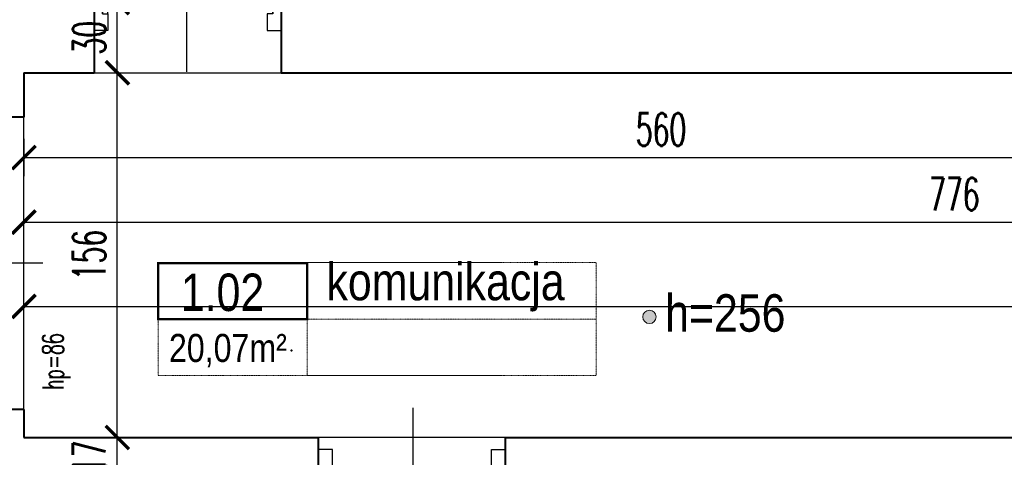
# Model space of a CAD drawing. Header units: millimetres. Extents: x 8949 to 18258, y -1077 to 30686.
# Tile 37 of 89: x 12456 to 12877, y 15591 to 15779. Entities that reach past the tile are written whole.
import ezdxf

# ---------------------------------------------------------------- set-up
doc = ezdxf.new("R2010")
doc.units = ezdxf.units.MM
doc.linetypes.add('ACAD_ISO03W100', pattern=[30, 12, -18])
for name, color, linetype, lineweight in [('0A_KONSTR', 1, 'Continuous', 40), ('0A_OPISY POM', 7, 'Continuous', 9), ('0A_STOLARKA', 140, 'Continuous', 9), ('0A_WYMIARY', 7, 'Continuous', 9)]:
    doc.layers.add(name, color=color, linetype=linetype, lineweight=lineweight)
doc.layers.add('_a_drzwi', color=2, linetype='Continuous')
doc.layers.add('Opisy', color=4, linetype='Continuous')
doc.styles.add('1', font='simplex.shx', dxfattribs={"width": 0.6})
doc.styles.add('1_50', font='simplex.shx', dxfattribs={"width": 0.6})
doc.styles.add('m1_romans', font='romans.shx', dxfattribs={"width": 0.8})
doc.dimstyles.new('1_100', dxfattribs={"dimtxt": 14, "dimasz": 10, "dimexe": 8, "dimexo": 0, "dimgap": 5, "dimtad": 1, "dimdec": 0, "dimdsep": 46, "dimlunit": 6, "dimtxsty": '1_50', "dimblk": 'ARCHTICK', "dimcen": 5, "dimadec": 0, "dimazin": 0, "dimtfac": 1, "dimtdec": 0, "dimtix": 1, "dimtmove": 1, "dimatfit": 3, "dimldrblk": 'OBLIQUE', "dimfxl": 20, "dimfxlon": 1, "dimtolj": 1, "dimtzin": 0, "dimarcsym": 0})

# ---------------------------------------------------------------- blocks, each defined once
blk = doc.blocks.new('A$C372b6b25')
at = {"layer": '_a_drzwi'}
for p, q in [((3.333333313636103, -4.444444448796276), (3.333333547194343, 63.88888889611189)), ((5.55555553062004, -4.444444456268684), (5.555555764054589, 63.852745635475)), ((37.04486090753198, 16.66666644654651), (37.04486075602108, -27.77777792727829)), ((0, 0), (3.33333332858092, -1.120861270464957e-08)), ((3.33333332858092, -1.120861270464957e-08), (3.333333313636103, -4.444444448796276)), ((71.66666667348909, -2.870419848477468e-07), (71.66666665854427, -4.444444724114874)), ((75, -2.982487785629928e-07), (71.66666667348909, -2.870419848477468e-07)), ((3.333333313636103, -4.444444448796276), (5.55555553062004, -4.444444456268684)), ((5.55555553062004, -4.444444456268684), (5.555555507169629, -11.1111111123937)), ((69.44444444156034, -4.444444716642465), (69.44444441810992, -11.11111137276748)), ((71.66666665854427, -4.444444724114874), (69.44444444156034, -4.444444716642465)), ((5.555555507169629, -11.1111111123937), (-3.839522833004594e-08, -11.1111110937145)), ((69.44444441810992, -11.11111137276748), (74.99999996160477, -11.1111113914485))]:
    blk.add_line(p, q, dxfattribs=at)
for points in [[(0, 0), (0, -11.1111110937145)], [(75, -2.982487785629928e-07), (74.99999996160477, -11.1111113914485)]]:
    blk.add_lwpolyline(points, dxfattribs=at)
blk.add_arc((3.333333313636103, -4.444444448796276), 68.33333334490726, 0, 89.99999980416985, dxfattribs=at)
blk = doc.blocks.new('_ARCHTICK')
at = {"color": 0, "linetype": 'ByBlock', "const_width": 0.15}
blk.add_lwpolyline([(-0.5, -0.5), (0.5, 0.5)], dxfattribs=at)
blk = doc.blocks.new('*D93')
at = {"layer": '0A_WYMIARY', "color": 0, "lineweight": -2, "transparency": 16777216}
for p, q in [((12457.56413218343, 15727.66772973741), (12457.56413218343, 15711.66772973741)), ((13017.56413218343, 15727.66772973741), (13017.56413218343, 15711.66772973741)), ((12457.56413218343, 15719.66772973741), (13017.56413218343, 15719.66772973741))]:
    blk.add_line(p, q, dxfattribs=at)
at = {"layer": 'Defpoints', "color": 0, "transparency": 16777216}
for p in [(12457.56413218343, 15755.9419440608), (13017.56413218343, 15755.9419440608), (13017.56413218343, 15719.66772973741)]:
    blk.add_point(p, dxfattribs=at)
at = {"layer": '0A_WYMIARY', "color": 0, "lineweight": -2, "transparency": 16777216, "xscale": 10, "yscale": 10, "zscale": 10, "rotation": 180}
blk.add_blockref('_ARCHTICK', (12457.56413218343, 15719.66772973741), dxfattribs=at)
at = {"layer": '0A_WYMIARY', "color": 0, "lineweight": -2, "transparency": 16777216, "xscale": 10, "yscale": 10, "zscale": 10}
blk.add_blockref('_ARCHTICK', (13017.56413218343, 15719.66772973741), dxfattribs=at)
at = {"layer": '0A_WYMIARY', "color": 0, "transparency": 16777216, "insert": (12730.09916426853, 15731.66772973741), "char_height": 14, "attachment_point": 5, "style": '1_50'}
blk.add_mtext('\\A1;560', dxfattribs=at)
blk = doc.blocks.new('_Oblique')
at = {"color": 0, "linetype": 'ByBlock', "lineweight": -2}
blk.add_line((-0.5, -0.5), (0.5, 0.5), dxfattribs=at)
blk = doc.blocks.new('*D95')
at = {"layer": '0A_WYMIARY', "color": 0, "lineweight": -2, "transparency": 16777216}
for p, q in [((12457.56413218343, 15684.00721479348), (12457.56413218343, 15700.00721479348)), ((13233.56413218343, 15700.00721479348), (13233.56413218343, 15684.00721479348)), ((12457.56413218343, 15692.00721479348), (13233.56413218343, 15692.00721479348))]:
    blk.add_line(p, q, dxfattribs=at)
at = {"layer": 'Defpoints', "color": 0, "transparency": 16777216}
for p in [(13233.56413218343, 15755.9419440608), (13233.56413218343, 15692.00721479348), (12457.56413218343, 15599.9419440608)]:
    blk.add_point(p, dxfattribs=at)
at = {"layer": '0A_WYMIARY', "color": 0, "lineweight": -2, "transparency": 16777216, "xscale": 10, "yscale": 10, "zscale": 10, "rotation": 180}
blk.add_blockref('_ARCHTICK', (12457.56413218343, 15692.00721479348), dxfattribs=at)
at = {"layer": '0A_WYMIARY', "color": 0, "lineweight": -2, "transparency": 16777216, "xscale": 10, "yscale": 10, "zscale": 10}
blk.add_blockref('_ARCHTICK', (13233.56413218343, 15692.00721479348), dxfattribs=at)
at = {"layer": '0A_WYMIARY', "color": 0, "transparency": 16777216, "insert": (12855.5372669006, 15704.00721479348), "char_height": 14, "attachment_point": 5, "style": '1_50'}
blk.add_mtext('\\A1;776', dxfattribs=at)
blk = doc.blocks.new('*D102')
at = {"layer": '0A_WYMIARY', "color": 0, "lineweight": -2, "transparency": 16777216}
for p, q in [((12497.50264350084, 15599.9419440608), (12497.50264350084, 15609.9419440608)), ((12489.50264350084, 15599.9419440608), (12505.50264350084, 15599.9419440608)), ((12497.50264350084, 15582.9419440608), (12497.50264350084, 15599.9419440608)), ((12489.50264350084, 15582.9419440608), (12505.50264350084, 15582.9419440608)), ((12497.50264350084, 15582.9419440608), (12497.50264350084, 15572.9419440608))]:
    blk.add_line(p, q, dxfattribs=at)
at = {"layer": 'Defpoints', "color": 0, "transparency": 16777216}
for p in [(12457.56413218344, 15599.9419440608), (12497.50264350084, 15599.9419440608), (12457.56413218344, 15582.9419440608)]:
    blk.add_point(p, dxfattribs=at)
at = {"layer": '0A_WYMIARY', "color": 0, "lineweight": -2, "transparency": 16777216, "xscale": 10, "yscale": 10, "zscale": 10}
for p, rotation in [((12497.50264350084, 15599.9419440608), 270), ((12497.50264350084, 15582.9419440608), 90)]:
    blk.add_blockref('_ARCHTICK', p, dxfattribs=dict(at, rotation=rotation))
at = {"layer": '0A_WYMIARY', "color": 0, "transparency": 16777216, "insert": (12485.50264350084, 15591.44194406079), "char_height": 14, "attachment_point": 5, "rotation": 90, "style": '1_50'}
blk.add_mtext('\\A1;17', dxfattribs=at)
blk = doc.blocks.new('*D103')
at = {"layer": '0A_WYMIARY', "color": 0, "lineweight": -2, "transparency": 16777216}
for p, q in [((12489.50264350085, 15755.9419440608), (12505.50264350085, 15755.9419440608)), ((12497.50264350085, 15599.9419440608), (12497.50264350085, 15755.9419440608)), ((12489.50264350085, 15599.9419440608), (12505.50264350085, 15599.9419440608))]:
    blk.add_line(p, q, dxfattribs=at)
at = {"layer": 'Defpoints', "color": 0, "transparency": 16777216}
for p in [(12457.56413218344, 15755.9419440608), (12497.50264350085, 15755.9419440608), (12457.56413218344, 15599.9419440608)]:
    blk.add_point(p, dxfattribs=at)
at = {"layer": '0A_WYMIARY', "color": 0, "lineweight": -2, "transparency": 16777216, "xscale": 10, "yscale": 10, "zscale": 10}
for p, rotation in [((12497.50264350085, 15755.9419440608), 90), ((12497.50264350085, 15599.9419440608), 270)]:
    blk.add_blockref('_ARCHTICK', p, dxfattribs=dict(at, rotation=rotation))
at = {"layer": '0A_WYMIARY', "color": 0, "transparency": 16777216, "insert": (12485.50264350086, 15677.9419440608), "char_height": 14, "attachment_point": 5, "rotation": 90, "style": '1_50'}
blk.add_mtext('\\A1;156', dxfattribs=at)
blk = doc.blocks.new('*D104')
at = {"layer": '0A_WYMIARY', "color": 0, "lineweight": -2, "transparency": 16777216}
for p, q in [((12489.50264350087, 15785.9419440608), (12505.50264350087, 15785.9419440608)), ((12497.50264350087, 15755.9419440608), (12497.50264350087, 15785.9419440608)), ((12489.50264350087, 15755.9419440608), (12505.50264350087, 15755.9419440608))]:
    blk.add_line(p, q, dxfattribs=at)
at = {"layer": 'Defpoints', "color": 0, "transparency": 16777216}
for p in [(12457.56413218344, 15785.9419440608), (12497.50264350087, 15785.9419440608), (12457.56413218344, 15755.9419440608)]:
    blk.add_point(p, dxfattribs=at)
at = {"layer": '0A_WYMIARY', "color": 0, "lineweight": -2, "transparency": 16777216, "xscale": 10, "yscale": 10, "zscale": 10}
for p, rotation in [((12497.50264350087, 15785.9419440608), 90), ((12497.50264350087, 15755.9419440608), 270)]:
    blk.add_blockref('_ARCHTICK', p, dxfattribs=dict(at, rotation=rotation))
at = {"layer": '0A_WYMIARY', "color": 0, "transparency": 16777216, "insert": (12485.50264350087, 15770.94194406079), "char_height": 14, "attachment_point": 5, "rotation": 90, "style": '1_50'}
blk.add_mtext('\\A1;30', dxfattribs=at)
blk = doc.blocks.new('*D120')
at = {"layer": '0A_WYMIARY', "color": 0, "lineweight": -2, "transparency": 16777216}
for p, q in [((12457.56413218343, 15647.96167192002), (12457.56413218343, 15663.96167192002)), ((13830.56413218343, 15647.96167192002), (13830.56413218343, 15663.96167192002)), ((12457.56413218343, 15655.96167192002), (13830.56413218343, 15655.96167192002))]:
    blk.add_line(p, q, dxfattribs=at)
at = {"layer": 'Defpoints', "color": 0, "transparency": 16777216}
for p in [(13830.56413218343, 15655.96167192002), (12457.56413218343, 15599.9419440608), (13830.56413218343, 15599.9419440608)]:
    blk.add_point(p, dxfattribs=at)
at = {"layer": '0A_WYMIARY', "color": 0, "lineweight": -2, "transparency": 16777216, "xscale": 10, "yscale": 10, "zscale": 10, "rotation": 180}
blk.add_blockref('_ARCHTICK', (12457.56413218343, 15655.96167192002), dxfattribs=at)
at = {"layer": '0A_WYMIARY', "color": 0, "lineweight": -2, "transparency": 16777216, "xscale": 10, "yscale": 10, "zscale": 10}
blk.add_blockref('_ARCHTICK', (13830.56413218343, 15655.96167192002), dxfattribs=at)
at = {"layer": '0A_WYMIARY', "color": 0, "transparency": 16777216, "insert": (13399.50332321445, 15667.96167192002), "char_height": 14, "attachment_point": 5, "style": '1_50'}
blk.add_mtext('\\A1;1\xa0373', dxfattribs=at)

msp = doc.modelspace()

# ---------------------------------------------------------------- hatches: boundary and pattern name
at = {"layer": '0A_OPISY POM', "transparency": 33554687}
h = msp.add_hatch(color=256, dxfattribs=at)
h.dxf.hatch_style = 1
h.paths.add_polyline_path([(12728.00422890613, 15651.52051559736, 0.9999999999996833), (12722.26205952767, 15651.52051559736, 0.9999999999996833)])

# ---------------------------------------------------------------- linework, layer by layer
at = {"layer": '0A_KONSTR'}
for points in [[(12487.56413218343, 15785.94194406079), (12487.56413218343, 15755.9419440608)], [(12567.56413218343, 15785.94194406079), (12567.56413218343, 15755.9419440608)], [(12457.56413218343, 15755.9419440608), (12487.56413218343, 15755.9419440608)], [(12457.56413218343, 15755.9419440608), (12457.56413218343, 15736.9419440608)], [(12567.56413218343, 15755.9419440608), (12915.56413218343, 15755.9419440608)], [(12457.56413218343, 15736.9419440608), (12397.56413218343, 15736.9419440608)], [(12457.56413218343, 15611.9419440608), (12397.56413218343, 15611.9419440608)], [(12457.56413218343, 15611.9419440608), (12457.56413218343, 15599.9419440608)], [(12457.56413218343, 15599.9419440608), (12583.56413218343, 15599.9419440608)], [(12583.56413218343, 15582.94194406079), (12583.56413218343, 15599.9419440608)], [(12663.56413218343, 15582.94194406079), (12663.56413218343, 15599.9419440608)], [(12663.56413218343, 15599.9419440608), (12912.56413218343, 15599.9419440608)]]:
    msp.add_lwpolyline(points, dxfattribs=at)
msp.add_point((12572.04310944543, 15637.09614309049), dxfattribs=at)
at = {"layer": '0A_OPISY POM', "const_width": 1}
msp.add_lwpolyline([(12514.95024126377, 15674.83238429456), (12578.70108741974, 15674.83238429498), (12578.70108741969, 15650.60047196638), (12514.95024126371, 15650.60047196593)], close=True, dxfattribs=at)
at = {"layer": '0A_OPISY POM'}
msp.add_circle((12725.1331442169, 15651.52051559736), 2.871084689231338, dxfattribs=at)
at = {"layer": '0A_STOLARKA'}
msp.add_lwpolyline([(12457.56413218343, 15611.94194406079), (12457.56413218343, 15736.94194406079), (12379.56413218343, 15736.9419440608), (12379.56413218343, 15611.9419440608)], close=True, dxfattribs=at)
at = {"layer": '0A_WYMIARY', "linetype": 'ACAD_ISO03W100', "ltscale": 0.005}
msp.add_lwpolyline([(12514.95024126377, 15674.83238429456), (12702.27693128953, 15674.83238429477), (12702.27693128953, 15626.36855963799), (12514.95024126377, 15626.36855963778)], close=True, dxfattribs=at)
for points in [[(12578.4530689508, 15674.83238429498), (12662.25682380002, 15674.83238429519)], [(12578.70108741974, 15674.83238429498), (12578.70108741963, 15626.36855963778)], [(12578.70108741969, 15650.60047196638), (12702.27693128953, 15650.60047196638)], [(12578.70108741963, 15626.36855963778), (12662.25682380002, 15626.36855963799)]]:
    msp.add_lwpolyline(points, dxfattribs=at)
at = {"layer": 'Defpoints'}
msp.add_lwpolyline([(13233.56413218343, 16195.94194406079), (13449.56413218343, 16195.94194406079), (13449.56413218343, 15755.9419440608), (13830.56413218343, 15755.9419440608), (13830.56413218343, 15599.9419440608), (12457.56413218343, 15599.9419440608), (12457.56413218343, 15755.9419440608), (13233.56413218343, 15755.9419440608)], close=True, dxfattribs=at)
at = {"layer": 'Opisy'}
msp.add_line((12465.69426193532, 15674.4419440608), (12344.9499824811, 15674.4419440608), dxfattribs=at)

# ---------------------------------------------------------------- block references
at = {"layer": '_a_drzwi', "xscale": 1.066666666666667, "yscale": 1.066666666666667, "zscale": 1.066666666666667}
msp.add_blockref('A$C372b6b25', (12487.56413218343, 15785.9419440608), dxfattribs=at)
at = {"layer": '_a_drzwi', "xscale": 1.066666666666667, "yscale": 1.066666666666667, "zscale": 1.066666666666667, "rotation": 180.0000003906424}
msp.add_blockref('A$C372b6b25', (12663.56413218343, 15582.94194406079), dxfattribs=at)

# ---------------------------------------------------------------- texts
at = {"layer": '0A_OPISY POM', "attachment_point": 9, "line_spacing_factor": 0.8, "style": 'm1_romans'}
for s, insert, char_height, width in [('{\\fArial Narrow|b0|i0|c238|p34;\\W1;1.02}', (12560.35343534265, 15653.80289034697), 16, 375.2998790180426), ('\\pxql;{\\fArial Narrow|b0|i0|c238|p34;\\W1;komunikacja}', (12962.28111427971, 15653.80289034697), 16, 375.2998790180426), ('\\pxql;{\\fArial Narrow|b0|i0|c238|p34;\\W1;h=256}', (12828.70382825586, 15644.95642926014), 16, 96.86444238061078), ('\\pxql;{\\fArial Narrow|b0|i0|c238|p34;\\W1;20,07m²}', (12616.47370395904, 15629.98668744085), 12, 96.86444238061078)]:
    msp.add_mtext(s, dxfattribs=dict(at, insert=insert, char_height=char_height, width=width))
at = {"layer": 'Opisy', "insert": (12471.49844462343, 15565.1567341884), "char_height": 9, "width": 158.6273684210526, "attachment_point": 5, "rotation": 90.00000000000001, "line_spacing_factor": 0.7, "style": '1'}
msp.add_mtext('\\pxqr;hp=86', dxfattribs=at)

# ---------------------------------------------------------------- dimensions: what is measured, and where the dimension line sits
at = {"layer": '0A_WYMIARY'}
for base, p1, p2, picture, middle in [((12497.50264350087, 15785.9419440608), (12457.56413218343, 15755.9419440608), (12457.56413218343, 15785.94194406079), '*D104', (12485.50264350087, 15770.94194406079)), ((12497.50264350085, 15755.9419440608), (12457.56413218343, 15599.9419440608), (12457.56413218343, 15755.9419440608), '*D103', (12485.50264350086, 15677.9419440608)), ((12497.50264350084, 15599.9419440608), (12457.56413218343, 15582.94194406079), (12457.56413218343, 15599.9419440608), '*D102', (12485.50264350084, 15591.44194406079))]:
    dim = msp.add_linear_dim(base=base, p1=p1, p2=p2, angle=90, dimstyle='1_100', override={"dimfxl": 8}, dxfattribs=at)
    dim.commit()
    dim.dimension.update_dxf_attribs({"geometry": picture, "text_midpoint": middle})
for base, p1, p2, picture, middle in [((13017.56413218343, 15719.66772973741), (12457.56413218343, 15755.9419440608), (13017.56413218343, 15755.9419440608), '*D93', (12730.09916426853, 15719.66772973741)), ((13233.56413218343, 15692.00721479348), (12457.56413218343, 15599.9419440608), (13233.56413218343, 15755.9419440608), '*D95', (12855.5372669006, 15692.00721479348)), ((13830.56413218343, 15655.96167192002), (12457.56413218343, 15599.9419440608), (13830.56413218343, 15599.9419440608), '*D120', (13399.50332321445, 15655.96167192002))]:
    dim = msp.add_linear_dim(base=base, p1=p1, p2=p2, dimstyle='1_100', override={"dimfxl": 8}, dxfattribs=at)
    dim.commit()
    dim.dimension.update_dxf_attribs({"geometry": picture, "text_midpoint": middle, "dimtype": 160})

doc.saveas('drawing.dxf')
